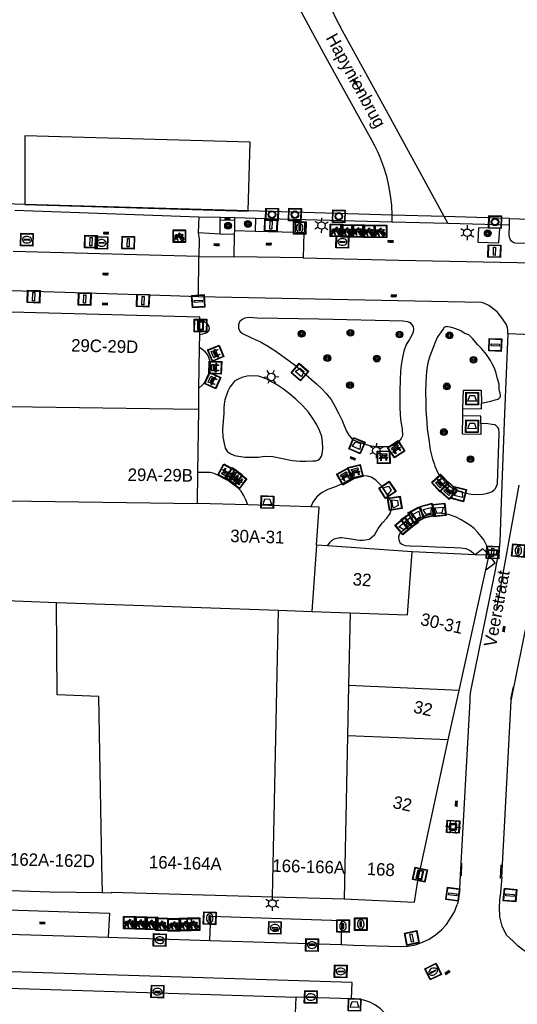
# Model space of a CAD drawing. Header units: metres. Extents: x 93870 to 95789, y 463036 to 464040.
# Tile 53 of 256: x 94392 to 94432, y 463391 to 463469. Entities that reach past the tile are written whole.
import ezdxf
from ezdxf.enums import TextEntityAlignment as Align

# ---------------------------------------------------------------- set-up
doc = ezdxf.new("R2010")
doc.units = ezdxf.units.M
doc.header["$LTSCALE"] = 25.4
for name, color, linetype in [('B_BEBOUWINGSGRENS_0', 1, 'Continuous'), ('B_OVERBOUWLIJN_LIJN_1', 7, 'Continuous'), ('B_TUSSENMUUR_0', 7, 'Continuous'), ('B_WOONBOOT_LIJN_0', 1, 'Continuous'), ('G_GRENS_ALGEMEEN_0', 7, 'Continuous'), ('K_KUNSTWERKGRENS_1', 1, 'Continuous'), ('Q_AFVAL_APART_PLAATS_0', 7, 'Continuous'), ('Q_AFVALBAK_0', 7, 'Continuous'), ('Q_BANK_0', 7, 'Continuous'), ('Q_BLOEMBAK_0', 93, 'Continuous'), ('Q_BOOM_0', 3, 'Continuous'), ('Q_BRANDKRAAN_0', 5, 'Continuous'), ('Q_FIETSENREK_0', 6, 'Continuous'), ('Q_INSPECTIE_OF_RIOOLPUT_0', 253, 'Continuous'), ('Q_KOLK_0', 254, 'Continuous'), ('Q_KUNSTOBJECT_0', 7, 'Continuous'), ('Q_LICHTMAST_0', 2, 'Continuous'), ('Q_LIJNAFWATERING_LIJN_0', 7, 'Continuous'), ('Q_MEERRING_0', 7, 'Continuous'), ('Q_STRAATNAAMBORD_0', 7, 'Continuous'), ('Q_VERKEERSBORDPAAL_0', 40, 'Continuous'), ('Q_WATERLEIDINGPUT_0', 5, 'Continuous'), ('S_GBKN_SYMBOOL_OV_GROOT_0', 7, 'Continuous'), ('S_GBKN_SYMBOOL_OV_GROOT_1', 7, 'Continuous'), ('T_MUUR_30CM_0', 10, 'Continuous'), ('V_WEGGRENS_0', 7, 'Continuous'), ('W_KADEMUUR_30CM_0', 10, 'Continuous'), ('W_WATERGRENS_0', 5, 'Continuous'), ('Z_GBKN_HUISNUMMER_0', 252, 'Continuous'), ('Z_KUNSTWERKNAAM_1', 252, 'Continuous'), ('Z_STRAATNAAM_0', 252, 'Continuous')]:
    doc.layers.add(name, color=color, linetype=linetype)
doc.layers.add('Q_AFSLUITPAAL_0', color=7, linetype='Continuous', true_color=0xf86a3a)
doc.layers.add('Q_PAAL_STEEN_0', color=7, linetype='Continuous', true_color=0xa97373)

# ---------------------------------------------------------------- blocks, each defined once
blk = doc.blocks.new('Q_BLOEMBAK')
for points in [[(-0.5, 0.5), (0.5, 0.5), (0.5, -0.5), (-0.5, -0.5)], [(-0.336, 0.197), (0.331, 0.197), (0.19, -0.251), (-0.196, -0.251)]]:
    blk.add_lwpolyline(points, close=True)
blk.add_lwpolyline([(-0.442, 0.464), (0.438, 0.464, -0.414214), (0.459, 0.442), (0.459, -0.437, -0.414214), (0.438, -0.459), (-0.442, -0.459, -0.414214), (-0.463, -0.437), (-0.463, 0.442), (-0.463, 0.444), (-0.463, 0.446), (-0.463, 0.448), (-0.462, 0.45), (-0.461, 0.451), (-0.46, 0.453), (-0.459, 0.455), (-0.458, 0.456), (-0.457, 0.457), (-0.456, 0.459), (-0.454, 0.46), (-0.453, 0.461), (-0.451, 0.462), (-0.449, 0.462), (-0.447, 0.463), (-0.446, 0.463), (-0.444, 0.464), (-0.442, 0.464)], format="xyb")
blk = doc.blocks.new('Q_AFVALBAK')
for points in [[(-0.5, 0.5), (0.5, 0.5), (0.5, -0.5), (-0.5, -0.5)], [(-0.336, 0.197), (0.331, 0.197), (0.19, -0.251), (-0.196, -0.251)]]:
    blk.add_lwpolyline(points, close=True)
blk.add_lwpolyline([(-0.442, 0.464), (0.438, 0.464, -0.414214), (0.459, 0.442), (0.459, -0.437, -0.414214), (0.438, -0.459), (-0.442, -0.459, -0.414214), (-0.463, -0.437), (-0.463, 0.442), (-0.463, 0.444), (-0.463, 0.446), (-0.463, 0.448), (-0.462, 0.45), (-0.461, 0.451), (-0.46, 0.453), (-0.459, 0.455), (-0.458, 0.456), (-0.457, 0.457), (-0.456, 0.459), (-0.454, 0.46), (-0.453, 0.461), (-0.451, 0.462), (-0.449, 0.462), (-0.447, 0.463), (-0.446, 0.463), (-0.444, 0.464), (-0.442, 0.464)], format="xyb")
blk = doc.blocks.new('Q_AFVAL_APART_PLAATS')
for points in [[(-0.5, 0.5), (0.5, 0.5), (0.5, -0.5), (-0.5, -0.5)], [(-0.336, 0.197), (0.331, 0.197), (0.19, -0.251), (-0.196, -0.251)]]:
    blk.add_lwpolyline(points, close=True)
blk.add_lwpolyline([(-0.442, 0.464), (0.438, 0.464, -0.414214), (0.459, 0.442), (0.459, -0.437, -0.414214), (0.438, -0.459), (-0.442, -0.459, -0.414214), (-0.463, -0.437), (-0.463, 0.442, -0.414214), (-0.442, 0.464)], format="xyb")
blk = doc.blocks.new('Q_STRAATNAAMBORD')
for points in [[(-0.5, 0.5), (0.5, 0.5), (0.5, -0.5), (-0.5, -0.5)], [(-0.369, 0.22), (0.358, 0.22), (0.358, -0.214), (-0.369, -0.214)]]:
    blk.add_lwpolyline(points, close=True)
for points in [[(-0.442, 0.464), (0.438, 0.464, -0.414214), (0.459, 0.442), (0.459, -0.437, -0.414214), (0.438, -0.459), (-0.442, -0.459, -0.414214), (-0.463, -0.437), (-0.463, 0.442), (-0.463, 0.444), (-0.463, 0.446), (-0.463, 0.448), (-0.462, 0.45), (-0.461, 0.451), (-0.46, 0.453), (-0.459, 0.455), (-0.458, 0.456), (-0.457, 0.457), (-0.456, 0.459), (-0.454, 0.46), (-0.453, 0.461), (-0.451, 0.462), (-0.449, 0.462), (-0.447, 0.463), (-0.446, 0.463), (-0.444, 0.464), (-0.442, 0.464)], [(-0.287, 0.16), (0.281, 0.16, -0.414214), (0.303, 0.139), (0.303, -0.134, -0.414214), (0.281, -0.156), (-0.287, -0.156, -0.414214), (-0.308, -0.134), (-0.308, 0.139), (-0.308, 0.14), (-0.308, 0.142), (-0.307, 0.144), (-0.307, 0.146), (-0.306, 0.148), (-0.305, 0.149), (-0.304, 0.151), (-0.303, 0.152), (-0.302, 0.154), (-0.3, 0.155), (-0.299, 0.156), (-0.297, 0.157), (-0.296, 0.158), (-0.294, 0.159), (-0.292, 0.159), (-0.29, 0.16), (-0.288, 0.16), (-0.287, 0.16)]]:
    blk.add_lwpolyline(points, format="xyb")
blk = doc.blocks.new('Q_LICHTMAST')
for points in [[(-0.26, 0.15), (-0.52, 0.3)], [(0, 0.3), (0, 0.6)], [(0.26, 0.15), (0.52, 0.3)], [(-0.26, -0.15), (-0.52, -0.3)], [(0, -0.3), (0, -0.6)], [(0.26, -0.15), (0.52, -0.3)]]:
    blk.add_lwpolyline(points)
blk.add_circle((0, 0), 0.3)
blk = doc.blocks.new('Q_VERKEERSBORDPAAL')
for points in [[(-0.5, 0.5), (0.5, 0.5), (0.5, -0.5), (-0.5, -0.5)], [(-0.08, 0.333), (0.071, 0.333), (0.071, -0.329), (-0.08, -0.329)]]:
    blk.add_lwpolyline(points, close=True)
blk.add_lwpolyline([(-0.442, 0.464), (0.438, 0.464, -0.414214), (0.459, 0.442), (0.459, -0.437, -0.414214), (0.438, -0.459), (-0.442, -0.459, -0.414214), (-0.463, -0.437), (-0.463, 0.442), (-0.463, 0.444), (-0.463, 0.446), (-0.463, 0.448), (-0.462, 0.45), (-0.461, 0.451), (-0.46, 0.453), (-0.459, 0.455), (-0.458, 0.456), (-0.457, 0.457), (-0.456, 0.459), (-0.454, 0.46), (-0.453, 0.461), (-0.451, 0.462), (-0.449, 0.462), (-0.447, 0.463), (-0.446, 0.463), (-0.444, 0.464), (-0.442, 0.464)], format="xyb")
blk = doc.blocks.new('Q_AFSLUITPAAL')
for points in [[(-0.5, 0.5), (0.5, 0.5), (0.5, -0.5), (-0.5, -0.5)], [(-0.08, 0.333), (0.071, 0.333), (0.071, -0.329), (-0.08, -0.329)]]:
    blk.add_lwpolyline(points, close=True)
blk.add_lwpolyline([(-0.442, 0.464), (0.438, 0.464, -0.414214), (0.459, 0.442), (0.459, -0.437, -0.414214), (0.438, -0.459), (-0.442, -0.459, -0.414214), (-0.463, -0.437), (-0.463, 0.442), (-0.463, 0.444), (-0.463, 0.446), (-0.463, 0.448), (-0.462, 0.45), (-0.461, 0.451), (-0.46, 0.453), (-0.459, 0.455), (-0.458, 0.456), (-0.457, 0.457), (-0.456, 0.459), (-0.454, 0.46), (-0.453, 0.461), (-0.451, 0.462), (-0.449, 0.462), (-0.447, 0.463), (-0.446, 0.463), (-0.444, 0.464), (-0.442, 0.464)], format="xyb")
blk = doc.blocks.new('Q_PAAL_STEEN')
for points in [[(-0.5, 0.5), (0.5, 0.5), (0.5, -0.5), (-0.5, -0.5)], [(-0.08, 0.333), (0.071, 0.333), (0.071, -0.329), (-0.08, -0.329)]]:
    blk.add_lwpolyline(points, close=True)
blk.add_lwpolyline([(-0.442, 0.464), (0.438, 0.464, -0.414214), (0.459, 0.442), (0.459, -0.437, -0.414214), (0.438, -0.459), (-0.442, -0.459, -0.414214), (-0.463, -0.437), (-0.463, 0.442), (-0.463, 0.444), (-0.463, 0.446), (-0.463, 0.448), (-0.462, 0.45), (-0.461, 0.451), (-0.46, 0.453), (-0.459, 0.455), (-0.458, 0.456), (-0.457, 0.457), (-0.456, 0.459), (-0.454, 0.46), (-0.453, 0.461), (-0.451, 0.462), (-0.449, 0.462), (-0.447, 0.463), (-0.446, 0.463), (-0.444, 0.464), (-0.442, 0.464)], format="xyb")
blk = doc.blocks.new('Q_BRANDKRAAN')
blk.add_lwpolyline([(-0.5, 0.5), (0.5, 0.5), (0.5, -0.5), (-0.5, -0.5)], close=True)
for points in [[(-0.442, 0.464), (0.438, 0.464, -0.414214), (0.459, 0.442), (0.459, -0.437, -0.414214), (0.438, -0.459), (-0.442, -0.459, -0.414214), (-0.463, -0.437), (-0.463, 0.442), (-0.463, 0.444), (-0.463, 0.446), (-0.463, 0.448), (-0.462, 0.45), (-0.461, 0.451), (-0.46, 0.453), (-0.459, 0.455), (-0.458, 0.456), (-0.457, 0.457), (-0.456, 0.459), (-0.454, 0.46), (-0.453, 0.461), (-0.451, 0.462), (-0.449, 0.462), (-0.447, 0.463), (-0.446, 0.463), (-0.444, 0.464), (-0.442, 0.464)], [(-0.345, 0.105, 0.380426), (-0.276, -0.18)], [(-0.008, 0.266, 0.240218), (-0.345, 0.105)], [(-0.194, 0.045, 0.853344), (-0.194, -0.032)], [(0.331, 0.111, 0.240191), (-0.008, 0.266)], [(0.185, -0.032, 0.849746), (0.185, 0.045)], [(0.267, -0.176, 0.380426), (0.331, 0.111)], [(-0.276, -0.18, 0.148452), (0.012, -0.257)], [(0.012, -0.257, 0.131742), (0.267, -0.176)]]:
    blk.add_lwpolyline(points, format="xyb")
for points in [[(-0.194, 0.045), (0.185, 0.045)], [(0.185, -0.032), (-0.194, -0.032)]]:
    blk.add_lwpolyline(points)
blk = doc.blocks.new('Q_WATERLEIDINGPUT')
blk.add_lwpolyline([(-0.5, 0.5), (0.5, 0.5), (0.5, -0.5), (-0.5, -0.5)], close=True)
for points in [[(-0.442, 0.464), (0.438, 0.464, -0.414214), (0.459, 0.442), (0.459, -0.437, -0.414214), (0.438, -0.459), (-0.442, -0.459, -0.414214), (-0.463, -0.437), (-0.463, 0.442), (-0.463, 0.444), (-0.463, 0.446), (-0.463, 0.448), (-0.462, 0.45), (-0.461, 0.451), (-0.46, 0.453), (-0.459, 0.455), (-0.458, 0.456), (-0.457, 0.457), (-0.456, 0.459), (-0.454, 0.46), (-0.453, 0.461), (-0.451, 0.462), (-0.449, 0.462), (-0.447, 0.463), (-0.446, 0.463), (-0.444, 0.464), (-0.442, 0.464)], [(-0.345, 0.105, 0.380426), (-0.276, -0.18)], [(-0.008, 0.266, 0.240218), (-0.345, 0.105)], [(-0.194, 0.045, 0.853344), (-0.194, -0.032)], [(0.331, 0.111, 0.240191), (-0.008, 0.266)], [(0.185, -0.032, 0.849746), (0.185, 0.045)], [(0.267, -0.176, 0.380426), (0.331, 0.111)], [(-0.276, -0.18, 0.148452), (0.012, -0.257)], [(0.012, -0.257, 0.131742), (0.267, -0.176)]]:
    blk.add_lwpolyline(points, format="xyb")
for points in [[(-0.194, 0.045), (0.185, 0.045)], [(0.185, -0.032), (-0.194, -0.032)]]:
    blk.add_lwpolyline(points)
blk = doc.blocks.new('Q_INSPECTIE_OF_RIOOLPUT')
blk.add_lwpolyline([(-0.5, 0.5), (0.5, 0.5), (0.5, -0.5), (-0.5, -0.5)], close=True)
for points in [[(-0.442, 0.464), (0.438, 0.464, -0.414214), (0.459, 0.442), (0.459, -0.437, -0.414214), (0.438, -0.459), (-0.442, -0.459, -0.414214), (-0.463, -0.437), (-0.463, 0.442), (-0.463, 0.444), (-0.463, 0.446), (-0.463, 0.448), (-0.462, 0.45), (-0.461, 0.451), (-0.46, 0.453), (-0.459, 0.455), (-0.458, 0.456), (-0.457, 0.457), (-0.456, 0.459), (-0.454, 0.46), (-0.453, 0.461), (-0.451, 0.462), (-0.449, 0.462), (-0.447, 0.463), (-0.446, 0.463), (-0.444, 0.464), (-0.442, 0.464)], [(-0.345, 0.105, 0.380426), (-0.276, -0.18)], [(-0.008, 0.266, 0.240218), (-0.345, 0.105)], [(-0.194, 0.045, 0.853344), (-0.194, -0.032)], [(0.331, 0.111, 0.240191), (-0.008, 0.266)], [(0.185, -0.032, 0.849746), (0.185, 0.045)], [(0.267, -0.176, 0.380426), (0.331, 0.111)], [(-0.276, -0.18, 0.148452), (0.012, -0.257)], [(0.012, -0.257, 0.131742), (0.267, -0.176)]]:
    blk.add_lwpolyline(points, format="xyb")
for points in [[(-0.194, 0.045), (0.185, 0.045)], [(0.185, -0.032), (-0.194, -0.032)]]:
    blk.add_lwpolyline(points)
blk = doc.blocks.new('Q_KOLK')
blk.add_lwpolyline([(-0.5, 0.5), (0.5, 0.5), (0.5, -0.5), (-0.5, -0.5)], close=True)
for points in [[(-0.442, 0.464), (0.438, 0.464, -0.414214), (0.459, 0.442), (0.459, -0.437, -0.414214), (0.438, -0.459), (-0.442, -0.459, -0.414214), (-0.463, -0.437), (-0.463, 0.442, -0.414214), (-0.442, 0.464)], [(-0.345, 0.105, 0.380426), (-0.276, -0.18)], [(-0.008, 0.266, 0.240218), (-0.345, 0.105)], [(-0.194, 0.045, 0.853344), (-0.194, -0.032)], [(0.331, 0.111, 0.240191), (-0.008, 0.266)], [(0.185, -0.032, 0.849746), (0.185, 0.045)], [(0.267, -0.176, 0.380426), (0.331, 0.111)], [(-0.276, -0.18, 0.148452), (0.012, -0.257)], [(0.012, -0.257, 0.131742), (0.267, -0.176)]]:
    blk.add_lwpolyline(points, format="xyb")
for points in [[(-0.194, 0.045), (0.185, 0.045)], [(0.185, -0.032), (-0.194, -0.032)]]:
    blk.add_lwpolyline(points)
blk = doc.blocks.new('Q_MEERRING')
blk.add_lwpolyline([(-0.5, 0.5), (0.5, 0.5), (0.5, -0.5), (-0.5, -0.5)], close=True)
blk.add_lwpolyline([(-0.442, 0.464), (0.438, 0.464, -0.414214), (0.459, 0.442), (0.459, -0.437, -0.414214), (0.438, -0.459), (-0.442, -0.459, -0.414214), (-0.463, -0.437), (-0.463, 0.442), (-0.463, 0.444), (-0.463, 0.446), (-0.463, 0.448), (-0.462, 0.45), (-0.461, 0.451), (-0.46, 0.453), (-0.459, 0.455), (-0.458, 0.456), (-0.457, 0.457), (-0.456, 0.459), (-0.454, 0.46), (-0.453, 0.461), (-0.451, 0.462), (-0.449, 0.462), (-0.447, 0.463), (-0.446, 0.463), (-0.444, 0.464), (-0.442, 0.464)], format="xyb")
for radius in [0.3, 0.3, 0.25, 0.25]:
    blk.add_circle((0, 0), radius)
blk = doc.blocks.new('Q_KUNSTOBJECT')
for points in [[(-0.5, 0.5), (0.5, 0.5), (0.5, -0.5), (-0.5, -0.5)], [(-0.184, 0.184), (0.177, 0.184), (0.177, -0.178), (-0.184, -0.178)]]:
    blk.add_lwpolyline(points, close=True)
for points in [[(-0.442, 0.464), (0.438, 0.464, -0.414214), (0.459, 0.442), (0.459, -0.437, -0.414214), (0.438, -0.459), (-0.442, -0.459, -0.414214), (-0.463, -0.437), (-0.463, 0.442), (-0.463, 0.444), (-0.463, 0.446), (-0.463, 0.448), (-0.462, 0.45), (-0.461, 0.451), (-0.46, 0.453), (-0.459, 0.455), (-0.458, 0.456), (-0.457, 0.457), (-0.456, 0.459), (-0.454, 0.46), (-0.453, 0.461), (-0.451, 0.462), (-0.449, 0.462), (-0.447, 0.463), (-0.446, 0.463), (-0.444, 0.464), (-0.442, 0.464)], [(-0.245, 0.267), (0.236, 0.267, -0.414214), (0.257, 0.245), (0.257, -0.239, -0.414214), (0.236, -0.261), (-0.245, -0.261, -0.414214), (-0.266, -0.239), (-0.266, 0.245, -0.414214), (-0.245, 0.267)]]:
    blk.add_lwpolyline(points, format="xyb")
blk = doc.blocks.new('Q_BANK')
blk.add_lwpolyline([(-0.5, 0.5), (0.5, 0.5), (0.5, -0.5), (-0.5, -0.5)], close=True)
blk.add_lwpolyline([(-0.442, 0.464), (0.438, 0.464, -0.414214), (0.459, 0.442), (0.459, -0.437, -0.414214), (0.438, -0.459), (-0.442, -0.459, -0.414214), (-0.463, -0.437), (-0.463, 0.442), (-0.463, 0.444), (-0.463, 0.446), (-0.463, 0.448), (-0.462, 0.45), (-0.461, 0.451), (-0.46, 0.453), (-0.459, 0.455), (-0.458, 0.456), (-0.457, 0.457), (-0.456, 0.459), (-0.454, 0.46), (-0.453, 0.461), (-0.451, 0.462), (-0.449, 0.462), (-0.447, 0.463), (-0.446, 0.463), (-0.444, 0.464), (-0.442, 0.464)], format="xyb")
for points in [[(-0.267, 0.022), (-0.366, -0.078)], [(-0.18, 0.132), (-0.267, 0.132), (-0.267, 0.276)], [(-0.267, 0.276), (0.258, 0.276), (0.258, 0.132), (0.173, 0.132)], [(-0.18, 0.022), (-0.267, 0.022)], [(-0.267, 0.022), (-0.18, 0.022)], [(-0.18, 0.022), (-0.18, 0.132)], [(-0.18, 0.132), (-0.144, 0.132)], [(-0.144, 0.132), (-0.144, 0.022)], [(0.131, 0.132), (-0.144, 0.132)], [(0.131, 0.022), (-0.144, 0.022)], [(-0.144, 0.022), (0.131, 0.022)], [(0.131, 0.022), (-0.144, 0.022)], [(-0.144, 0.022), (0.131, 0.022)], [(-0.144, 0.022), (0.131, 0.022)], [(0.131, 0.022), (0.131, 0.132)], [(0.131, 0.132), (0.173, 0.132)], [(0.173, 0.132), (0.173, 0.022)], [(0.173, 0.022), (0.255, 0.022)], [(0.173, 0.022), (0.255, 0.022)], [(0.255, 0.022), (0.357, -0.078)], [(-0.236, -0.078), (-0.366, -0.078)], [(-0.192, -0.078), (-0.192, -0.27), (-0.236, -0.27), (-0.236, -0.078)], [(-0.236, -0.078), (-0.192, -0.078)], [(0.183, -0.078), (-0.192, -0.078)], [(0.226, -0.078), (0.226, -0.268), (0.183, -0.268), (0.183, -0.078)], [(0.183, -0.078), (0.226, -0.078)], [(0.357, -0.078), (0.226, -0.078)]]:
    blk.add_lwpolyline(points)
blk = doc.blocks.new('Q_FIETSENREK')
for points in [[(-0.5, 0.5), (0.5, 0.5), (0.5, -0.5), (-0.5, -0.5)], [(-0.063, 0.145), (0.184, 0.054), (0.037, -0.093)]]:
    blk.add_lwpolyline(points, close=True)
for points in [[(-0.442, 0.464), (0.438, 0.464, -0.414214), (0.459, 0.442), (0.459, -0.437, -0.414214), (0.438, -0.459), (-0.442, -0.459, -0.414214), (-0.463, -0.437), (-0.463, 0.442), (-0.463, 0.444), (-0.463, 0.446), (-0.463, 0.448), (-0.462, 0.45), (-0.461, 0.451), (-0.46, 0.453), (-0.459, 0.455), (-0.458, 0.456), (-0.457, 0.457), (-0.456, 0.459), (-0.454, 0.46), (-0.453, 0.461), (-0.451, 0.462), (-0.449, 0.462), (-0.447, 0.463), (-0.446, 0.463), (-0.444, 0.464), (-0.442, 0.464)], [(-0.181, 0.106, 0.847256), (-0.324, -0.144)], [(-0.193, 0.075, 0.842492), (-0.305, -0.118)], [(-0.171, 0.065, 0.053288), (-0.193, 0.075)], [(-0.185, -0.134, 0.502492), (-0.147, 0.044)], [(-0.149, 0.089, 0.06236), (-0.181, 0.106)], [(-0.165, -0.161, 0.494489), (-0.125, 0.068)], [(-0.324, -0.144, 0.089606), (-0.421, -0.348)], [(-0.296, -0.162, 0.110942), (-0.375, -0.348)], [(-0.294, -0.105, 0.006942), (-0.305, -0.118)], [(-0.296, -0.162, 0.02458), (-0.283, -0.168)], [(-0.212, -0.105, 0.381614), (-0.294, -0.105)], [(-0.283, -0.168, 0.148109), (-0.198, -0.173)], [(-0.223, -0.136, 0.533998), (-0.276, -0.136)], [(-0.276, -0.136, 0.009682), (-0.271, -0.138)], [(-0.271, -0.138, 0.120201), (-0.218, -0.144)], [(-0.218, -0.144, 0.003554), (-0.223, -0.136)], [(-0.185, -0.134, 0.017985), (-0.212, -0.105)], [(-0.122, -0.348, 0.075837), (-0.198, -0.173)], [(-0.075, -0.348, 0.094234), (-0.165, -0.161)], [(0.095, -0.16, 0.385208), (0.186, -0.333)], [(0.209, -0.054, 0.224648), (0.108, -0.128)], [(0.126, -0.171, 0.376993), (0.197, -0.303)], [(0.212, -0.086, 0.20829), (0.139, -0.139)], [(0.186, -0.333, 1), (0.287, -0.06)], [(0.197, -0.303, 1), (0.276, -0.09)], [(0.287, -0.06, 0.086253), (0.238, -0.051)], [(0.276, -0.09, 0.079305), (0.241, -0.083)]]:
    blk.add_lwpolyline(points, format="xyb")
for points in [[(-0.171, 0.065), (-0.263, -0.038), (-0.239, -0.059), (-0.147, 0.044)], [(0.081, 0.221), (-0.003, 0.252), (-0.149, 0.089)], [(-0.125, 0.068), (-0.086, 0.111), (0.018, -0.131), (0.095, -0.16)], [(0.238, -0.051), (0.229, 0.053), (0.261, 0.093), (0.302, 0.078), (0.314, 0.11), (0.192, 0.155), (0.18, 0.123), (0.231, 0.104), (0.207, 0.076), (-0.04, 0.167), (0, 0.216), (0.07, 0.191), (0.081, 0.221)], [(0.209, -0.054), (0.199, 0.029), (0.057, -0.108)], [(-0.421, -0.348), (-0.375, -0.348)], [(-0.122, -0.348), (-0.075, -0.348)], [(0.057, -0.108), (0.108, -0.128)], [(0.126, -0.171), (0.253, -0.218), (0.241, -0.083)], [(0.139, -0.139), (0.222, -0.17), (0.212, -0.086)]]:
    blk.add_lwpolyline(points)
blk = doc.blocks.new('Q_BOOM')
for radius in [0.27, 0.18, 0.09]:
    blk.add_circle((0, 0), radius)
blk = doc.blocks.new('S_GBKN_SYMBOOL_OV_GROOT')
for points in [[(-0.21875, 0.0625), (0.21875, 0.0625)], [(-0.21875, 0), (0.21875, 0)], [(-0.1875, 0.0625), (-0.1875, 0)], [(-0.125, 0.09375), (-0.125, 0.0625)], [(-0.125, 0), (-0.125, -0.0625)], [(-0.0625, 0.0625), (-0.0625, 0)], [(0, 0.09375), (0, 0.0625)], [(0, 0), (0, -0.0625)], [(0.0625, 0.0625), (0.0625, 0)], [(0.125, 0.09375), (0.125, 0.0625)], [(0.125, 0), (0.125, -0.0625)], [(0.1875, 0.0625), (0.1875, 0)], [(-0.21875, -0.0625), (0.21875, -0.0625)], [(-0.1875, -0.0625), (-0.1875, -0.09375)], [(-0.0625, -0.0625), (-0.0625, -0.09375)], [(0.0625, -0.0625), (0.0625, -0.09375)], [(0.1875, -0.0625), (0.1875, -0.09375)]]:
    blk.add_lwpolyline(points)

msp = doc.modelspace()

# ---------------------------------------------------------------- linework, layer by layer
at = {"layer": 'B_BEBOUWINGSGRENS_0'}
for p, q in [((94406.68, 463445.5), (94391.6, 463445.891)), ((94406.661, 463444.126), (94406.678, 463445.324)), ((94406.678, 463445.324), (94406.68, 463445.5)), ((94406.646, 463443.071), (94406.661, 463444.126)), ((94406.6, 463439.841), (94406.646, 463443.071)), ((94406.576, 463438.138), (94406.6, 463439.841)), ((94406.505, 463433.107), (94406.576, 463438.138)), ((94406.47, 463430.63), (94406.505, 463433.107)), ((94410.488, 463430.51), (94406.47, 463430.63)), ((94415.518, 463430.359), (94410.488, 463430.51)), ((94416.847, 463427.249), (94415.98, 463427.31)), ((94423.606, 463426.774), (94416.847, 463427.249)), ((94428.642, 463426.535), (94423.606, 463426.774)), ((94429.748, 463426.493), (94428.642, 463426.535)), ((94426.496, 463411.766), (94427.359, 463415.699)), ((94412.455, 463399.225), (94418.173, 463399.056)), ((94418.173, 463399.056), (94423.801, 463398.78))]:
    msp.add_line(p, q, dxfattribs=at)
for points in [[(94415.98, 463427.31), (94416.19, 463430.339), (94415.518, 463430.359)], [(94427.359, 463415.699), (94429.49, 463425.331), (94429.748, 463426.493)], [(94423.801, 463398.78), (94424.071, 463400.494), (94426.496, 463411.766)], [(94390.817, 463399.739), (94394.69, 463399.627), (94398.888, 463399.561)], [(94398.888, 463399.561), (94399.649, 463399.546), (94399.651, 463399.593), (94412.455, 463399.225)]]:
    msp.add_lwpolyline(points, dxfattribs=at)
at = {"layer": 'B_OVERBOUWLIJN_LIJN_1'}
msp.add_lwpolyline([(94429.49, 463425.331), (94430.243, 463425.885), (94429.748, 463426.493), (94429.251, 463427.015), (94428.642, 463426.535)], dxfattribs=at)
at = {"layer": 'B_TUSSENMUUR_0'}
for p, q in [((94391.333, 463430.828), (94406.47, 463430.63)), ((94415.98, 463427.31), (94415.596, 463422.001)), ((94391.24, 463422.871), (94395.235, 463422.728)), ((94395.235, 463422.728), (94412.948, 463422.096)), ((94412.455, 463399.225), (94412.948, 463422.096)), ((94412.948, 463422.096), (94415.596, 463422.001)), ((94415.596, 463422.001), (94418.664, 463421.892)), ((94418.664, 463421.892), (94418.539, 463416.085)), ((94418.539, 463416.085), (94418.453, 463412.075)), ((94427.359, 463415.699), (94418.539, 463416.085)), ((94418.453, 463412.075), (94418.173, 463399.056)), ((94426.496, 463411.766), (94418.453, 463412.075))]:
    msp.add_line(p, q, dxfattribs=at)
for points in [[(94406.576, 463438.138), (94404.534, 463438.167), (94391.44, 463438.351)], [(94418.664, 463421.892), (94423.25, 463421.728), (94423.606, 463426.774)], [(94398.597, 463415.202), (94395.273, 463415.358), (94395.235, 463422.728)], [(94398.888, 463399.561), (94398.846, 463401.808), (94398.597, 463415.202)]]:
    msp.add_lwpolyline(points, dxfattribs=at)
at = {"layer": 'B_WOONBOOT_LIJN_0'}
msp.add_line((94410.532, 463453.984), (94410.69, 463459.471), dxfattribs=at)
for points in [[(94410.69, 463459.471), (94392.698, 463459.991), (94392.698, 463454.497)], [(94392.698, 463454.497), (94392.698, 463454.488), (94410.532, 463453.973), (94410.532, 463453.984)]]:
    msp.add_lwpolyline(points, dxfattribs=at)
at = {"layer": 'G_GRENS_ALGEMEEN_0'}
for p, q in [((94406.595, 463453.523), (94408.306, 463453.478)), ((94408.277, 463452.143), (94408.288, 463453.261)), ((94408.288, 463453.261), (94408.306, 463453.478)), ((94409.458, 463453.214), (94408.288, 463453.261)), ((94408.306, 463453.478), (94409.448, 463453.449)), ((94409.447, 463452.416), (94409.458, 463453.214)), ((94409.458, 463453.214), (94409.448, 463453.449)), ((94409.448, 463453.449), (94411.105, 463453.402)), ((94411.105, 463453.402), (94411.076, 463452.369)), ((94411.105, 463453.402), (94421.979, 463453.118)), ((94431.365, 463452.864), (94431.368, 463453.384)), ((94426.446, 463453.019), (94431.365, 463452.864)), ((94408.277, 463452.143), (94406.542, 463452.237)), ((94409.44, 463452.112), (94408.277, 463452.143))]:
    msp.add_line(p, q, dxfattribs=at)
for points in [[(94414.303, 463452.278), (94414.316, 463453.1), (94415.032, 463453.085), (94415.021, 463452.255), (94414.959, 463452.26)], [(94430.596, 463452.592), (94428.909, 463452.649), (94428.843, 463451.49), (94430.529, 463451.436), (94430.596, 463452.592)], [(94427.666, 463438.211), (94427.709, 463439.679), (94429.124, 463439.675), (94429.137, 463438.643)], [(94429.091, 463437.022), (94429.086, 463436.139), (94427.627, 463436.172), (94427.662, 463437.627)]]:
    msp.add_lwpolyline(points, dxfattribs=at)
at = {"layer": 'K_KUNSTWERKGRENS_1'}
for p, q in [((94421.979, 463453.118), (94426.446, 463453.019)), ((94426.446, 463453.019), (94426.165, 463453.534))]:
    msp.add_line(p, q, dxfattribs=at)
for points in [[(94411.999, 463475.01), (94416.545, 463466.589), (94417.523, 463464.812), (94420.388, 463459.604), (94420.609, 463459.201), (94420.813, 463458.79), (94421.001, 463458.371), (94421.171, 463457.944), (94421.323, 463457.511), (94421.552, 463456.759), (94421.734, 463455.995), (94421.866, 463455.22), (94421.95, 463454.439), (94421.984, 463453.654)], [(94426.165, 463453.534), (94421.558, 463461.976), (94418.063, 463468.358), (94417.792, 463468.87), (94417.532, 463469.387), (94417.283, 463469.91), (94417.046, 463470.438), (94416.82, 463470.971), (94416.589, 463471.697), (94416.398, 463472.433), (94416.247, 463473.18), (94416.137, 463473.933), (94416.067, 463474.691)], [(94421.984, 463453.654), (94421.985, 463453.547), (94421.985, 463453.44), (94421.984, 463453.332), (94421.982, 463453.225), (94421.979, 463453.118)]]:
    msp.add_lwpolyline(points, dxfattribs=at)
at = {"layer": 'Q_LIJNAFWATERING_LIJN_0'}
for p, q in [((94431.665, 463415.992), (94431.468, 463414.994)), ((94427.536, 463400.884), (94427.586, 463401.905)), ((94430.665, 463400.675), (94430.726, 463401.779))]:
    msp.add_line(p, q, dxfattribs=at)
at = {"layer": 'T_MUUR_30CM_0'}
msp.add_lwpolyline([(94434.906, 463452.674), (94434.863, 463451.822), (94434.796, 463451.656), (94434.688, 463451.515), (94434.546, 463451.407), (94434.38, 463451.341), (94434.203, 463451.321), (94431.829, 463451.406), (94431.671, 463451.474), (94431.537, 463451.581), (94431.434, 463451.719), (94431.371, 463451.879), (94431.351, 463452.05), (94431.365, 463452.864)], dxfattribs=at)
at = {"layer": 'V_WEGGRENS_0'}
for p, q in [((94391.898, 463454.059), (94406.595, 463453.523)), ((94406.595, 463453.523), (94406.542, 463452.237)), ((94409.44, 463452.112), (94409.447, 463452.416)), ((94409.447, 463452.416), (94411.076, 463452.369)), ((94411.076, 463452.369), (94414.303, 463452.278)), ((94409.396, 463450.319), (94409.44, 463452.112)), ((94414.303, 463452.278), (94414.959, 463452.26)), ((94414.959, 463452.26), (94414.916, 463450.23)), ((94406.589, 463450.343), (94391.777, 463450.741)), ((94406.572, 463447.124), (94406.589, 463450.343)), ((94406.589, 463450.343), (94409.396, 463450.319)), ((94414.916, 463450.23), (94409.396, 463450.319)), ((94434.509, 463444.038), (94431.236, 463444.163)), ((94427.662, 463437.627), (94427.666, 463438.211)), ((94430.755, 463400.801), (94430.62, 463399.289)), ((94388.774, 463396.312), (94399.353, 463396.004)), ((94399.353, 463396.004), (94407.478, 463395.722)), ((94407.478, 463395.722), (94417.955, 463395.406)), ((94417.955, 463395.406), (94418.921, 463395.372)), ((94357.667, 463392.95), (94414.347, 463391.21)), ((94418.771, 463391.065), (94418.817, 463392.383)), ((94418.771, 463391.065), (94414.347, 463391.21))]:
    msp.add_line(p, q, dxfattribs=at)
for points in [[(94406.542, 463452.237), (94406.611, 463451.752), (94406.589, 463450.343)], [(94414.916, 463450.23), (94422.555, 463450.065), (94434.689, 463449.808), (94437.802, 463449.685)], [(94406.572, 463447.124), (94404.316, 463447.194), (94391.662, 463447.6)], [(94431.236, 463444.163), (94431.254, 463444.325), (94431.25, 463444.488), (94431.223, 463444.649), (94431.174, 463444.805), (94431.105, 463444.953), (94430.777, 463445.463), (94430.384, 463445.93), (94429.717, 463446.43), (94429.322, 463446.625), (94429.132, 463446.665), (94406.572, 463447.124)], [(94406.661, 463444.126), (94406.918, 463444.166), (94407.097, 463444.224), (94407.263, 463444.291), (94407.387, 463444.41), (94407.449, 463444.595), (94407.41, 463444.745), (94407.304, 463444.914), (94407.184, 463445.024), (94406.961, 463445.181), (94406.825, 463445.25), (94406.678, 463445.324)], [(94418.366, 463436.401), (94418.57, 463436.073), (94418.736, 463435.88), (94418.932, 463435.717), (94419.169, 463435.605), (94419.456, 463435.486), (94419.771, 463435.396), (94420.21, 463435.266), (94420.685, 463435.189), (94421.18, 463435.17), (94421.583, 463435.182), (94421.945, 463435.237), (94422.225, 463435.319), (94422.511, 463435.508), (94422.738, 463435.78), (94422.873, 463436.055), (94422.832, 463436.57), (94422.706, 463437.338), (94422.652, 463438.245), (94422.645, 463438.924), (94422.653, 463439.626), (94422.686, 463440.482), (94422.712, 463441.216), (94422.796, 463441.859), (94422.891, 463442.41), (94423.001, 463442.893), (94423.141, 463443.268), (94423.355, 463443.609), (94423.581, 463444.049), (94423.714, 463444.343), (94423.752, 463444.573), (94423.705, 463444.726), (94423.625, 463444.865), (94423.518, 463444.984), (94423.387, 463445.076), (94423.239, 463445.138), (94422.904, 463445.191), (94416.17, 463445.348), (94411.247, 463445.433), (94410.601, 463445.465), (94410.246, 463445.432), (94410.033, 463445.329), (94409.842, 463445.138), (94409.743, 463444.886), (94409.754, 463444.616), (94409.872, 463444.373), (94410.077, 463444.198), (94410.795, 463443.852), (94411.497, 463443.537), (94412.018, 463443.251), (94412.653, 463442.838)], [(94429.137, 463438.643), (94429.89, 463438.805), (94430.234, 463438.896), (94430.445, 463438.96), (94430.518, 463438.998), (94430.579, 463439.053), (94430.626, 463439.121), (94430.655, 463439.198), (94430.665, 463439.279), (94430.646, 463439.433), (94430.593, 463439.603), (94430.565, 463439.766), (94430.553, 463439.954), (94430.555, 463440.155), (94430.425, 463440.57), (94430.308, 463441.029), (94430.178, 463441.421), (94430.003, 463441.782), (94429.852, 463442.054), (94429.538, 463442.533), (94429.142, 463442.988), (94428.828, 463443.333), (94428.46, 463443.775), (94428.132, 463444.095), (94427.82, 463444.205), (94427.431, 463444.438), (94427.023, 463444.595), (94426.676, 463444.708), (94426.469, 463444.742), (94426.383, 463444.752), (94426.298, 463444.74), (94426.219, 463444.706), (94426.151, 463444.653), (94426.099, 463444.585), (94425.866, 463444.265), (94425.645, 463443.932), (94425.467, 463443.567), (94425.276, 463443.086), (94425.016, 463442.402), (94424.889, 463441.961), (94424.789, 463441.398), (94424.724, 463440.816), (94424.709, 463440.258), (94424.678, 463439.539), (94424.694, 463438.678), (94424.69, 463438.089), (94424.771, 463437.084), (94424.803, 463436.578), (94424.976, 463435.561), (94425.054, 463434.914), (94425.12, 463434.59), (94425.244, 463434.161), (94425.365, 463433.816), (94425.412, 463433.613), (94425.543, 463433.321), (94425.725, 463432.967), (94425.956, 463432.663), (94426.285, 463432.308), (94426.719, 463431.917), (94427.022, 463431.74), (94427.305, 463431.61), (94427.802, 463431.481), (94428.318, 463431.361), (94428.894, 463431.353), (94429.221, 463431.362), (94429.535, 463431.411), (94429.798, 463431.494), (94429.996, 463431.585), (94430.156, 463431.703), (94430.253, 463431.819), (94430.342, 463432.007), (94430.413, 463432.184), (94430.561, 463436.209), (94430.533, 463436.591), (94430.449, 463436.698), (94430.378, 463436.775), (94430.283, 463436.84), (94430.196, 463436.903), (94429.989, 463436.936), (94429.636, 463436.98), (94429.091, 463437.022)], [(94431.236, 463444.163), (94430.97, 463437.816), (94430.7, 463430.733), (94430.599, 463427.571), (94430.523, 463426.727), (94430.48, 463426.461)], [(94430.755, 463400.801), (94431.501, 463414.856), (94433.829, 463426.301), (94434.509, 463444.038)], [(94406.6, 463439.841), (94406.863, 463440.072), (94407.108, 463440.359), (94407.257, 463440.597), (94407.373, 463440.848), (94407.492, 463441.193), (94407.529, 463441.387), (94407.54, 463441.724), (94407.476, 463442.052), (94407.379, 463442.294), (94407.284, 463442.516), (94407.114, 463442.696), (94406.925, 463442.863), (94406.646, 463443.071)], [(94412.653, 463442.838), (94413.41, 463442.308), (94414.301, 463441.634), (94415.589, 463440.533), (94415.967, 463440.192), (94416.408, 463439.769), (94416.755, 463439.411), (94417.145, 463438.937), (94417.416, 463438.452), (94417.72, 463437.847), (94418.018, 463437.265), (94418.166, 463436.898), (94418.366, 463436.401)], [(94408.477, 463436.536), (94408.514, 463435.94), (94408.597, 463435.421), (94408.695, 463435.053), (94408.852, 463434.792), (94409.038, 463434.634), (94409.425, 463434.459), (94410.25, 463434.33), (94410.792, 463434.319), (94411.35, 463434.335), (94411.836, 463434.413), (94412.501, 463434.379), (94413.276, 463434.23), (94414.041, 463434.067), (94414.681, 463433.994), (94415.135, 463433.994), (94415.678, 463434.026), (94415.935, 463434.041), (94416.077, 463434.089), (94416.204, 463434.17), (94416.308, 463434.278), (94416.384, 463434.407), (94416.427, 463434.551), (94416.471, 463435.016), (94416.461, 463435.519), (94416.393, 463435.979), (94416.219, 463436.447), (94415.979, 463436.949), (94415.628, 463437.484), (94415.326, 463437.907), (94414.897, 463438.411), (94414.319, 463438.953), (94413.831, 463439.38), (94413.338, 463439.742), (94412.777, 463440.124), (94412.395, 463440.352), (94411.948, 463440.574), (94411.355, 463440.783), (94410.923, 463440.813), (94410.453, 463440.803), (94410.031, 463440.696), (94409.679, 463440.535), (94409.439, 463440.38), (94409.264, 463440.188), (94409.066, 463439.913), (94408.912, 463439.583), (94408.671, 463438.901), (94408.621, 463438.592), (94408.589, 463438.229), (94408.579, 463437.831), (94408.477, 463436.536)], [(94427.666, 463438.211), (94429.143, 463438.175), (94429.137, 463438.643)], [(94429.091, 463437.022), (94429.095, 463437.596), (94427.662, 463437.627)], [(94410.488, 463430.51), (94410.337, 463430.915), (94410.148, 463431.298), (94409.955, 463431.599), (94409.684, 463431.914), (94409.421, 463432.111), (94409.012, 463432.409), (94408.59, 463432.624), (94408.197, 463432.839), (94407.808, 463433.029), (94407.48, 463433.102), (94407.076, 463433.1), (94406.505, 463433.107)], [(94416.847, 463427.249), (94417.065, 463427.55), (94417.239, 463427.69), (94417.397, 463427.808), (94417.598, 463427.864), (94417.786, 463427.892), (94417.868, 463427.897), (94417.972, 463427.91), (94418.584, 463427.818), (94419.209, 463427.724), (94419.433, 463427.701), (94419.639, 463427.696), (94419.892, 463427.712), (94420.172, 463427.771), (94420.243, 463427.817), (94420.637, 463428.145), (94420.91, 463428.637), (94421.246, 463429.094), (94421.589, 463429.465), (94421.863, 463429.838), (94421.966, 463430.193), (94421.965, 463430.509), (94421.923, 463430.771), (94421.651, 463431.278), (94421.158, 463432.024), (94420.709, 463432.476), (94420.352, 463432.728), (94420.035, 463432.81), (94419.535, 463432.844), (94418.866, 463432.674), (94418.068, 463432.22), (94417.414, 463431.934), (94416.87, 463431.742), (94416.387, 463431.487), (94415.969, 463431.131), (94415.687, 463430.742), (94415.556, 463430.42), (94415.518, 463430.359)], [(94429.748, 463426.493), (94429.678, 463426.897), (94429.583, 463427.188), (94429.476, 463427.447), (94429.331, 463427.716), (94429.105, 463427.996), (94428.855, 463428.302), (94428.548, 463428.637), (94428.2, 463428.902), (94427.864, 463429.121), (94427.534, 463429.333), (94427.127, 463429.533), (94426.513, 463429.737), (94426.157, 463429.813), (94425.76, 463429.857), (94425.366, 463429.814), (94424.669, 463429.634), (94424.338, 463429.476), (94424.017, 463429.3), (94423.758, 463429.124), (94423.418, 463428.881), (94422.915, 463428.478), (94422.688, 463428.31), (94422.569, 463428.132), (94422.518, 463427.924), (94422.541, 463427.712), (94422.635, 463427.519), (94422.789, 463427.371), (94423.059, 463427.276), (94423.464, 463427.235), (94424.448, 463427.21), (94425.485, 463427.162), (94426.217, 463427.128), (94427.002, 463427.112), (94427.503, 463427.086), (94427.89, 463427.02), (94428.233, 463426.866), (94428.467, 463426.691), (94428.642, 463426.535)], [(94427.367, 463399.569), (94427.415, 463399.923), (94427.468, 463400.923), (94428.248, 463414.856), (94428.245, 463415.253), (94428.282, 463415.65), (94428.362, 463416.04), (94430.094, 463424.528), (94430.268, 463425.309), (94430.378, 463425.907), (94430.456, 463426.313), (94430.48, 463426.461)], [(94427.367, 463399.569), (94427.255, 463398.746), (94427.208, 463398.613)], [(94434.112, 463394.266), (94433.559, 463394.419), (94433.03, 463394.641), (94432.535, 463394.93), (94432.08, 463395.279), (94431.674, 463395.684), (94431.138, 463396.157), (94430.806, 463396.87), (94430.604, 463397.634), (94430.567, 463398.413), (94430.62, 463399.289)], [(94388.774, 463396.312), (94388.871, 463398.248), (94399.45, 463397.917), (94399.353, 463396.004)], [(94418.921, 463395.372), (94422.678, 463395.242), (94423.278, 463395.281), (94423.868, 463395.397), (94424.439, 463395.588), (94424.98, 463395.85), (94425.483, 463396.18), (94425.939, 463396.572), (94426.341, 463397.019), (94426.683, 463397.514), (94426.998, 463398.023), (94427.208, 463398.613)], [(94407.478, 463395.722), (94407.548, 463397.669), (94417.961, 463397.333), (94417.955, 463395.406)], [(94418.817, 463392.383), (94330.374, 463395.16), (94289.92, 463396.512)], [(94357.667, 463392.95), (94357.59, 463391.088), (94414.287, 463389.284), (94414.347, 463391.21)], [(94422.205, 463386.81), (94422.263, 463387.081), (94422.311, 463387.586), (94422.284, 463388.092), (94422.182, 463388.589), (94422.007, 463389.065), (94421.764, 463389.51), (94421.458, 463389.914), (94421.095, 463390.268), (94420.684, 463390.564), (94420.233, 463390.797), (94419.753, 463390.959), (94419.254, 463391.049), (94418.771, 463391.065)]]:
    msp.add_lwpolyline(points, dxfattribs=at)
at = {"layer": 'W_KADEMUUR_30CM_0'}
msp.add_line((94431.368, 463453.384), (94434.92, 463453.252), dxfattribs=at)
at = {"layer": 'W_WATERGRENS_0'}
for p, q in [((94410.532, 463453.984), (94392.698, 463454.497)), ((94421.984, 463453.654), (94410.532, 463453.984)), ((94426.165, 463453.534), (94421.984, 463453.654)), ((94431.368, 463453.384), (94426.165, 463453.534))]:
    msp.add_line(p, q, dxfattribs=at)
msp.add_lwpolyline([(94392.698, 463454.497), (94390.266, 463454.567), (94378.125, 463454.904)], dxfattribs=at)
at = {"layer": 'Z_KUNSTWERKNAAM_1'}
msp.add_line((94419.025, 463464.338), (94419.506, 463463.461), dxfattribs=at)
at = {"layer": 'Z_STRAATNAAM_0'}
msp.add_line((94430.365, 463422.237), (94432.155, 463432.076), dxfattribs=at)

# ---------------------------------------------------------------- block references
at = {"layer": 'Q_AFSLUITPAAL_0', "rotation": 178.4608267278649}
for p in [(94397.976, 463451.53), (94400.944, 463451.452)]:
    msp.add_blockref('Q_AFSLUITPAAL', p, dxfattribs=at)
at = {"layer": 'Q_AFVAL_APART_PLAATS_0'}
for p, rotation in [((94428.396, 463439.002), 179.8380335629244), ((94428.389, 463436.792), 178.7042917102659)]:
    msp.add_blockref('Q_AFVAL_APART_PLAATS', p, dxfattribs=dict(at, rotation=rotation))
at = {"layer": 'Q_AFVALBAK_0'}
for p, rotation in [((94427.343, 463431.378), 165.449542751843), ((94419.011, 463390.602), 178.1026969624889)]:
    msp.add_blockref('Q_AFVALBAK', p, dxfattribs=dict(at, rotation=rotation))
at = {"layer": 'Q_BANK_0'}
for p, rotation in [((94407.935, 463442.62), 113.1674345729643), ((94407.896, 463441.468), 88.13047511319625), ((94407.687, 463440.447), 65.19591485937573), ((94422.339, 463434.956), 33.45828974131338), ((94421.334, 463434.316), 1.705573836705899), ((94408.778, 463433.108), 151.3180865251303), ((94409.385, 463432.809), 143.9226811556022), ((94418.266, 463432.775), 29.63651329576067), ((94419.093, 463433.137), 14.25769477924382), ((94409.718, 463432.49), 143.1649750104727), ((94425.853, 463432.264), 132.8231382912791), ((94426.522, 463431.658), 137.9836256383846)]:
    msp.add_blockref('Q_BANK', p, dxfattribs=dict(at, rotation=rotation))
at = {"layer": 'Q_BLOEMBAK_0'}
for p, rotation in [((94414.648, 463441.112), 139.4757256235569), ((94419.204, 463435.254), 157.4794343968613), ((94421.631, 463431.714), 123.4590374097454), ((94412.049, 463430.738), 178.2805039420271), ((94422.227, 463430.628), 99.10733431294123), ((94423.954, 463429.672), 28.73536851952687), ((94424.854, 463430.036), 14.4802382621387), ((94425.769, 463430.11), 6.228441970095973), ((94422.935, 463428.828), 38.70145770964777), ((94423.411, 463429.22), 35.55361542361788)]:
    msp.add_blockref('Q_BLOEMBAK', p, dxfattribs=dict(at, rotation=rotation))
at = {"layer": 'Q_BOOM_0'}
for p, rotation in [((94410.504, 463452.946), 178.3752686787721), ((94408.919, 463452.803), 177.699611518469), ((94429.64, 463452.197), 178.0648384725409), ((94418.686, 463444.252), 178.66441817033), ((94422.603, 463444.118), 62.81331918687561), ((94414.793, 463444.18), 179.0108353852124), ((94426.583, 463444.046), 161.9622425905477), ((94416.845, 463442.234), 139.4757256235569), ((94420.792, 463442.191), 80.21759296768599), ((94428.504, 463442.097), 131.0340184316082), ((94418.652, 463440.071), 119.1948382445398), ((94426.376, 463439.977), 179.8380335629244), ((94426.144, 463436.327), 99.65406832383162), ((94428.267, 463434.168), 178.7042917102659)]:
    msp.add_blockref('Q_BOOM', p, dxfattribs=dict(at, rotation=rotation))
at = {"layer": 'Q_BRANDKRAAN_0', "rotation": 87.9409461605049}
msp.add_blockref('Q_BRANDKRAAN', (94407.461, 463397.51), dxfattribs=at)
at = {"layer": 'Q_FIETSENREK_0'}
for p in [(94405.026, 463451.964), (94417.577, 463452.436), (94418.422, 463452.386), (94419.298, 463452.388), (94420.168, 463452.356), (94421.078, 463452.356), (94401.08, 463397.156), (94401.953, 463397.127), (94402.807, 463397.098), (94403.65, 463397.02), (94404.616, 463396.979), (94405.511, 463397.008), (94406.158, 463397.031)]:
    msp.add_blockref('Q_FIETSENREK', p, dxfattribs=at)
at = {"layer": 'Q_INSPECTIE_OF_RIOOLPUT_0'}
for p, rotation in [((94392.866, 463451.692), 178.4608267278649), ((94398.816, 463451.441), 178.4608267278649), ((94432.087, 463426.864), 84.85454183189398), ((94417.902, 463393.269), 178.201574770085), ((94425.288, 463393.249), 25.84036642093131)]:
    msp.add_blockref('Q_INSPECTIE_OF_RIOOLPUT', p, dxfattribs=dict(at, rotation=rotation))
at = {"layer": 'Q_KOLK_0'}
for p, rotation in [((94403.465, 463395.763), 178.0121936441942), ((94415.618, 463395.37), 178.2724082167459), ((94403.284, 463391.656), 178.2416486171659), ((94415.518, 463391.222), 178.1227588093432)]:
    msp.add_blockref('Q_KOLK', p, dxfattribs=dict(at, rotation=rotation))
at = {"layer": 'Q_KUNSTOBJECT_0', "rotation": 86.79580071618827}
msp.add_blockref('Q_KUNSTOBJECT', (94426.879, 463404.818), dxfattribs=at)
at = {"layer": 'Q_LICHTMAST_0'}
for p, rotation in [((94416.375, 463452.824), 178.5039265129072), ((94428.011, 463452.241), 178.1951802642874), ((94412.364, 463440.732), 153.5889693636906), ((94420.757, 463434.844), 177.8018471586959), ((94426.86, 463404.8), 86.79580071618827), ((94412.454, 463398.691), 178.3070708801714)]:
    msp.add_blockref('Q_LICHTMAST', p, dxfattribs=dict(at, rotation=rotation))
at = {"layer": 'Q_MEERRING_0'}
for p, rotation in [((94412.421, 463453.697), 178.3512010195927), ((94414.253, 463453.683), 178.3512010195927), ((94417.761, 463453.558), 178.3512010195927), ((94430.226, 463453.097), 178.1951802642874)]:
    msp.add_blockref('Q_MEERRING', p, dxfattribs=dict(at, rotation=rotation))
at = {"layer": 'Q_PAAL_STEEN_0'}
for p, rotation in [((94393.404, 463447.146), 178.1623115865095), ((94397.474, 463446.953), 178.1623115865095), ((94402.127, 463446.829), 178.1623115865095), ((94406.54, 463446.78), 93.80470818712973)]:
    msp.add_blockref('Q_PAAL_STEEN', p, dxfattribs=dict(at, rotation=rotation))
at = {"layer": 'Q_STRAATNAAMBORD_0'}
for p, rotation in [((94406.721, 463444.838), 89.18700928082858), ((94430.037, 463426.719), 177.4968602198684), ((94424.229, 463400.991), 77.85873521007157)]:
    msp.add_blockref('Q_STRAATNAAMBORD', p, dxfattribs=dict(at, rotation=rotation))
at = {"layer": 'Q_VERKEERSBORDPAAL_0'}
for p, rotation in [((94412.341, 463452.864), 178.5039265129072), ((94430.17, 463450.773), 178.1655309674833), ((94430.239, 463443.287), 87.60016326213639), ((94430.037, 463426.719), 177.4968602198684), ((94426.848, 463399.426), 82.25036802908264), ((94431.42, 463399.361), 84.89783474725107), ((94423.579, 463395.932), 11.12305844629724)]:
    msp.add_blockref('Q_VERKEERSBORDPAAL', p, dxfattribs=dict(at, rotation=rotation))
at = {"layer": 'Q_WATERLEIDINGPUT_0'}
for p, rotation in [((94414.644, 463452.615), 89.09393790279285), ((94418.042, 463451.517), 178.7626215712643), ((94418.096, 463396.885), 89.82160167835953), ((94419.515, 463397.036), 89.82160167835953), ((94412.653, 463396.745), 178.1518578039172)]:
    msp.add_blockref('Q_WATERLEIDINGPUT', p, dxfattribs=dict(at, rotation=rotation))
at = {"layer": 'S_GBKN_SYMBOOL_OV_GROOT_0'}
for p, rotation in [((94408.874, 463453.346), 177.699611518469), ((94414.668, 463452.68), 89.09393790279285), ((94399.189, 463452.201), 177.9113470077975), ((94421.895, 463451.544), 178.7626215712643), ((94408.012, 463451.278), 176.8988225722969), ((94412.18, 463451.323), 178.3847119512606), ((94399.146, 463448.933), 178.1623115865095), ((94422.155, 463447.191), 178.8344355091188), ((94399.117, 463446.55), 178.1623115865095), ((94418.88, 463434.219), 157.4794343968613), ((94430.938, 463420.613), 78.46696636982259), ((94427.14, 463406.66), 86.79580071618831), ((94394.112, 463397.126), 178.2078912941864), ((94412.733, 463396.538), 178.1518578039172), ((94426.425, 463393.189), 33.26742306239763)]:
    msp.add_blockref('S_GBKN_SYMBOOL_OV_GROOT', p, dxfattribs=dict(at, rotation=rotation))
at = {"layer": 'S_GBKN_SYMBOOL_OV_GROOT_1', "rotation": 118.7066103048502}
msp.add_blockref('S_GBKN_SYMBOOL_OV_GROOT', (94419.041, 463464.311), dxfattribs=at)

# ---------------------------------------------------------------- texts
at = {"layer": 'Z_GBKN_HUISNUMMER_0', "linetype": 'Continuous'}
for s, rotation, p in [('29C-29D', 358.5, (94399.075, 463443.196)), ('29A-29B', 359.3, (94403.513, 463432.901)), ('30A-31', 358.3, (94411.255, 463427.986)), ('32', 356, (94419.615, 463424.548)), ('30-31', 347.5, (94425.984, 463421.055)), ('32', 347.6, (94424.486, 463414.268)), ('32', 347.9, (94422.839, 463406.656)), ('162A-162D', 358.7, (94394.908, 463402.149)), ('164-164A', 358.4, (94405.51, 463401.926)), ('166-166A', 358.3, (94415.358, 463401.64)), ('168', 357.2, (94421.109, 463401.415))]:
    msp.add_text(s, height=1, rotation=rotation, dxfattribs=at).set_placement(p, align=Align.MIDDLE)
at = {"layer": 'Z_KUNSTWERKNAAM_1', "linetype": 'Continuous'}
msp.add_text('Hapynionbrug', height=1, rotation=298.74304, dxfattribs=at).set_placement((94419.025, 463464.338), align=Align.MIDDLE)
at = {"layer": 'Z_STRAATNAAM_0', "linetype": 'Continuous'}
msp.add_text('Veerstraat', height=1, rotation=79.689, dxfattribs=at).set_placement((94430.365, 463422.237), align=Align.MIDDLE)

doc.saveas('drawing.dxf')
